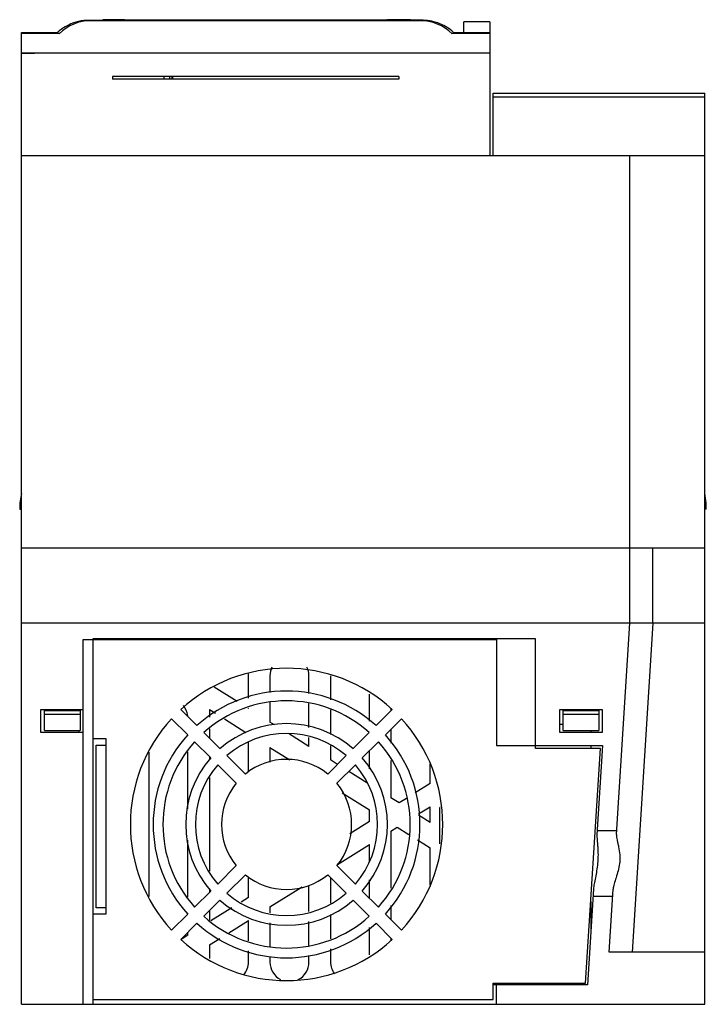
# Model space of a CAD drawing. Header units: millimetres. Extents: x 15 to 120, y 18 to 169.
import ezdxf

# ---------------------------------------------------------------- set-up
doc = ezdxf.new("R2010")
doc.units = ezdxf.units.MM
doc.header["$LTSCALE"] = 12.240826
doc.layers.add('_1', color=7, linetype='CONTINUOUS')

msp = doc.modelspace()

# ---------------------------------------------------------------- linework, layer by layer
at = {"layer": '_1', "color": 7, "linetype": 'Continuous'}
for p, q in [((24.91, 169.17), (24.91, 169.1)), ((24.91, 169.17), (74.31, 169.17)), ((25.16, 169.1), (27.31, 169.1)), ((25.53, 169.08), (76.09, 169.08)), ((30.64, 169.22), (27.31, 169.18)), ((27.31, 169.17), (27.31, 169.08)), ((28.89, 169.2), (28.74, 169.2)), ((29.61, 169.21), (28.89, 169.2)), ((30.57, 169.22), (30.64, 169.22)), ((30.64, 169.22), (70.97, 169.22)), ((75.15, 169.16), (70.97, 169.22)), ((74.31, 169.17), (74.31, 169.08)), ((82.81, 167.08), (82.81, 168.87)), ((86.81, 168.87), (82.81, 168.87)), ((86.81, 168.87), (86.81, 148.37)), ((14.81, 164.08), (14.81, 167.27)), ((14.81, 167.27), (20.44, 167.27)), ((20.62, 167.08), (14.81, 167.08)), ((20.62, 167.08), (20.22, 167.11)), ((81.39, 167.11), (81, 167.08)), ((86.81, 167.08), (81, 167.08)), ((81.17, 167.27), (82.81, 167.27)), ((82.81, 167.27), (86.81, 167.27)), ((86.81, 164.08), (14.81, 164.08)), ((14.81, 17.87), (14.81, 164.07)), ((14.81, 164.07), (16.81, 164.07)), ((28.81, 160.47), (28.81, 160.07)), ((72.81, 160.47), (28.81, 160.47)), ((36.7, 160.47), (36.7, 160.07)), ((37.64, 160.07), (37.64, 160.47)), ((37.94, 160.47), (37.94, 160.07)), ((38.11, 160.07), (38.11, 160.47)), ((72.81, 160.47), (72.81, 160.07)), ((72.81, 160.07), (28.81, 160.07)), ((87.31, 148.37), (87.31, 157.91)), ((87.31, 157.91), (119.81, 157.91)), ((119.81, 17.87), (119.81, 157.91)), ((87.31, 157.36), (119.81, 157.36)), ((14.81, 148.37), (119.81, 148.37)), ((108.31, 76.47), (108.31, 148.37)), ((14.81, 96.39), (14.56, 94.97)), ((120.06, 94.97), (119.81, 96.39)), ((14.56, 94.97), (14.56, 93.97)), ((14.56, 93.97), (14.81, 93.97)), ((120.06, 93.97), (119.81, 93.97)), ((120.06, 93.97), (120.06, 94.97)), ((119.81, 87.97), (14.81, 87.97)), ((111.86, 76.47), (111.86, 87.97)), ((119.81, 76.47), (14.81, 76.47)), ((106.26, 43.95), (108.31, 76.47)), ((111.85, 76.47), (108.67, 25.87)), ((24.31, 17.87), (24.31, 73.97)), ((24.31, 73.97), (87.81, 73.97)), ((25.81, 74.07), (25.81, 17.87)), ((93.81, 74.07), (25.81, 74.07)), ((87.81, 73.97), (87.81, 57.65)), ((93.81, 57.22), (93.81, 74.07)), ((49.71, 64.94), (49.71, 68.37)), ((53.01, 68.37), (53.01, 65.8)), ((59.01, 65.67), (59.01, 68.37)), ((62.31, 68.37), (62.31, 64.67)), ((47.98, 64.41), (44.42, 66.64)), ((68.31, 61.39), (68.31, 65.55)), ((53.01, 64.32), (53.01, 61.26)), ((59.01, 60.43), (59.01, 64.12)), ((17.81, 59.67), (17.81, 63.17)), ((17.81, 63.17), (24.31, 63.17)), ((18.36, 59.97), (18.36, 63.17)), ((23.86, 62.97), (18.36, 62.97)), ((18.36, 62.47), (23.86, 62.47)), ((23.86, 63.17), (23.86, 59.97)), ((41.79, 60.71), (39.31, 63.19)), ((43.71, 63.18), (44.63, 62.61)), ((43.71, 63.18), (43.71, 61.99)), ((49.71, 63.33), (49.64, 63.37)), ((49.71, 63.33), (49.71, 63.39)), ((62.31, 63.12), (62.31, 59.35)), ((71.81, 63.19), (69.33, 60.71)), ((71.61, 63.32), (71.61, 62.99)), ((97.56, 63.17), (104.06, 63.17)), ((97.56, 59.67), (97.56, 63.17)), ((98.06, 59.97), (98.06, 63.17)), ((103.56, 62.97), (98.06, 62.97)), ((98.06, 62.47), (103.56, 62.47)), ((103.56, 63.17), (103.56, 59.97)), ((104.06, 63.17), (104.06, 59.67)), ((37.9, 61.77), (40.37, 59.29)), ((46.01, 61.74), (49.31, 59.67)), ((53.71, 60.82), (53.01, 61.26)), ((70.74, 59.29), (73.22, 61.77)), ((98.06, 60.87), (97.56, 60.87)), ((24.31, 59.67), (17.81, 59.67)), ((18.36, 59.97), (23.86, 59.97)), ((23.67, 59.67), (23.66, 59.96)), ((45.33, 57.17), (42.85, 59.65)), ((43.71, 60.22), (43.71, 58.79)), ((59.01, 57.5), (55.85, 59.48)), ((68.27, 59.65), (65.79, 57.17)), ((71.61, 60.16), (71.61, 58)), ((104.06, 59.67), (97.56, 59.67)), ((98.06, 59.97), (103.56, 59.97)), ((102.31, 59.97), (102.31, 59.67)), ((25.81, 58.72), (27.81, 58.72)), ((26.31, 32.72), (26.31, 57.72)), ((26.31, 57.72), (27.81, 57.72)), ((27.81, 58.72), (27.81, 31.72)), ((41.43, 58.23), (43.91, 55.75)), ((49.71, 53.54), (49.71, 58.16)), ((59.01, 57.5), (59.01, 58.91)), ((62.31, 57.6), (62.31, 55.43)), ((67.2, 55.75), (69.68, 58.23)), ((87.81, 57.65), (104.12, 57.65)), ((102.31, 57.65), (102.31, 57.22)), ((104.12, 57.65), (103.26, 43.94)), ((34.41, 56.62), (34.41, 34.43)), ((40.41, 47.93), (40.41, 56.69)), ((49.23, 53.27), (46.39, 56.1)), ((53.01, 57.36), (56.07, 55.43)), ((53.01, 57.36), (53.01, 55.08)), ((64.73, 56.1), (61.89, 53.27)), ((68.31, 54.05), (68.31, 56.86)), ((103.81, 57.22), (93.81, 57.22)), ((101.51, 21.12), (103.81, 57.22)), ((43.71, 55.96), (43.71, 55.44)), ((44.98, 54.69), (47.82, 51.85)), ((63.38, 54.76), (62.31, 55.43)), ((63.3, 51.85), (66.14, 54.69)), ((71.61, 55.33), (71.61, 49.6)), ((77.61, 51.8), (77.61, 54.86)), ((67.92, 51.91), (65.12, 53.67)), ((43.71, 52.72), (43.71, 38.33)), ((77.61, 51.8), (75.34, 50.37)), ((64.13, 50.39), (68.31, 47.77)), ((72.86, 48.82), (71.61, 49.6)), ((73.97, 49.51), (72.86, 48.82)), ((68.31, 45.97), (68.31, 47.77)), ((75.82, 47.13), (77.61, 48.25)), ((77.61, 45.84), (75.85, 46.95)), ((77.61, 45.84), (77.61, 48.25)), ((79.17, 48.12), (79.11, 48.12)), ((79.11, 42.52), (79.11, 48.12)), ((68.31, 45.97), (65.31, 44.09)), ((71.61, 44.49), (72.57, 45.1)), ((71.61, 44.49), (71.61, 35.72)), ((72.57, 45.1), (74.33, 43.99)), ((103.3, 44.57), (106.3, 44.57)), ((40.41, 34.36), (40.41, 43.11)), ((63.38, 39.34), (68.31, 42.43)), ((68.31, 39.75), (68.31, 42.43)), ((75.7, 43.13), (77.61, 41.94)), ((77.61, 36.19), (77.61, 41.94)), ((47.82, 39.19), (44.98, 36.36)), ((66.14, 36.36), (63.3, 39.19)), ((46.39, 34.94), (49.23, 37.78)), ((49.71, 34.31), (49.71, 37.51)), ((61.89, 37.78), (64.73, 34.94)), ((62.31, 37.36), (62.31, 33.44)), ((68.31, 34.19), (68.31, 36.99)), ((43.91, 35.29), (41.43, 32.81)), ((43.71, 35.61), (43.71, 35.09)), ((53.01, 32.84), (57.96, 35.94)), ((59.01, 32.13), (59.01, 36.16)), ((69.68, 32.81), (67.2, 35.29)), ((102.73, 35.58), (101.8, 20.87)), ((105.12, 25.87), (105.73, 35.57)), ((42.85, 31.4), (45.33, 33.88)), ((49.71, 34.31), (48.57, 33.59)), ((65.79, 33.88), (68.27, 31.4)), ((102.31, 33.68), (102.31, 28.88)), ((105.67, 34.47), (102.66, 34.47)), ((27.81, 32.72), (26.31, 32.72)), ((43.71, 32.26), (43.71, 30.83)), ((47.17, 32.72), (43.93, 30.69)), ((53.01, 32.84), (53.01, 31.92)), ((71.61, 33.05), (71.61, 30.89)), ((27.81, 31.72), (25.81, 31.72)), ((40.37, 31.75), (37.9, 29.27)), ((39.31, 27.86), (41.79, 30.34)), ((46.67, 28.86), (49.71, 30.77)), ((49.71, 27.65), (49.71, 30.77)), ((53.01, 30.39), (53.01, 26.73)), ((59.01, 26.93), (59.01, 30.61)), ((62.31, 31.69), (62.31, 27.93)), ((69.33, 30.34), (71.81, 27.86)), ((73.22, 29.27), (70.74, 31.75)), ((102.4, 30.31), (102.31, 30.36)), ((40.41, 28.48), (40.41, 28.96)), ((68.31, 25.49), (68.31, 29.66)), ((40.41, 28.48), (39.36, 27.82)), ((43.71, 27.01), (45.29, 28)), ((71.61, 28.06), (71.61, 27.73)), ((43.71, 27.01), (43.71, 24.89)), ((49.71, 24.37), (49.71, 26.11)), ((62.31, 26.38), (62.31, 24.37)), ((119.81, 25.87), (105.12, 25.87)), ((53.01, 25.24), (53.01, 24.37)), ((59.01, 24.37), (59.01, 25.38)), ((87.31, 21.12), (101.51, 21.12)), ((87.31, 18.62), (87.31, 21.12)), ((101.8, 20.87), (87.31, 20.87)), ((87.81, 17.87), (87.81, 21.12)), ((89.31, 21.12), (89.31, 20.87)), ((25.81, 18.62), (87.31, 18.62)), ((14.81, 17.87), (119.81, 17.87))]:
    msp.add_line(p, q, dxfattribs=at)
msp.add_lwpolyline([(76.09, 169.08), (76.18, 169.14), (75.15, 169.16)], dxfattribs=at)
for centre, radius, start, end in [((25.52, 162.06), 7.01, 89.9896, 134.3664), ((25.61, 156.68), 12.46, 93.231, 93.6939), ((25.16, 162.1), 7, 89.9999, 92.0409), ((34.53, -295.67), 464.91, 90.7136, 90.8676), ((76.09, 162.06), 7.01, 45.6339, 90.0089), ((56.01, 68.37), 3, 153.5261, 180), ((56.01, 68.37), 3, 0, 26.5722), ((55.56, 45.52), 24, 47.388, 132.612), ((46.71, 68.37), 3, 0, 5.38), ((55.56, 45.52), 20.5, 47.796, 132.204), ((37.41, 61.87), 3, 7.7069, 40.0623), ((55.56, 45.52), 19, 48.017, 131.983), ((55.56, 45.52), 24, 137.388, 222.612), ((55.56, 45.52), 15.5, 48.6991, 131.3009), ((55.56, 45.52), 24, 317.388, 42.612), ((55.56, 45.52), 20.5, 137.796, 222.204), ((55.56, 45.52), 14, 49.096, 130.904), ((55.56, 45.52), 20.5, 317.796, 42.204), ((55.56, 45.52), 19, 138.017, 221.983), ((55.56, 45.52), 19, 318.017, 41.983), ((55.56, 45.52), 15.5, 138.6991, 221.3009), ((55.56, 45.52), 14, 139.096, 220.904), ((55.56, 45.52), 10, 50.7392, 129.2608), ((55.56, 45.52), 14, 319.096, 40.904), ((55.56, 45.52), 15.5, 318.6991, 41.3009), ((55.56, 45.52), 10, 140.7392, 219.2608), ((55.56, 45.52), 10, 320.7392, 39.2608), ((55.56, 45.52), 10, 230.7392, 309.2608), ((55.56, 45.52), 14, 229.096, 310.904), ((55.56, 45.52), 15.5, 228.6991, 311.3009), ((55.56, 45.52), 20.5, 227.796, 312.204), ((55.56, 45.52), 19, 228.017, 311.983), ((55.56, 45.52), 24, 227.388, 312.612), ((46.71, 24.37), 3, 319.1813, 360), ((56.01, 24.37), 3, 180, 243.1537), ((56.01, 24.37), 3, 296.9864, 360), ((65.31, 24.37), 3, 180, 216.7749)]:
    msp.add_arc(centre, radius, start, end, dxfattribs=at)
for points, knots in [([(24.81, 169.11), (24.54, 169.1), (23.73, 169.01), (22.52, 168.66), (21.24, 167.99), (20.55, 167.43), (20.22, 167.11)], [0, 0, 0, 0, 0.158057, 0.47956, 0.733041, 1, 1, 1, 1]), ([(25.16, 169.1), (25.2, 169.09), (25.32, 169.09), (25.45, 169.08), (25.53, 169.08)], [0, 0, 0, 0, 0.364403, 1, 1, 1, 1]), ([(30.57, 169.22), (30.49, 169.22), (30.17, 169.22), (29.85, 169.21), (29.61, 169.21)], [0, 0, 0, 0, 0.258539, 1, 1, 1, 1]), ([(74.28, 169.18), (74.05, 169.19), (72.97, 169.2), (71.9, 169.21), (71.05, 169.22)], [0, 0, 0, 0, 0.211899, 1, 1, 1, 1]), ([(81.39, 167.11), (81.11, 167.39), (80.51, 167.88), (79.54, 168.44), (78.65, 168.79), (77.89, 168.98), (77.35, 169.07), (76.91, 169.11), (76.57, 169.13), (76.21, 169.14), (75.82, 169.15), (75.19, 169.17), (74.68, 169.18), (74.31, 169.18)], [0, 0, 0, 0, 0.15594, 0.306457, 0.438686, 0.530392, 0.61588, 0.65519, 0.704462, 0.74897, 0.798694, 0.856469, 1, 1, 1, 1]), ([(103.26, 43.94), (103.25, 43.82), (103.25, 43.55), (103.28, 43.12), (103.32, 42.62), (103.39, 41.86), (103.44, 40.82), (103.4, 39.96), (103.36, 39.52)], [0, 0, 0, 0, 0.082348, 0.18109, 0.294332, 0.42, 0.699421, 1, 1, 1, 1]), ([(106.26, 43.95), (106.25, 43.83), (106.27, 43.56), (106.35, 43.12), (106.46, 42.63), (106.63, 41.88), (106.77, 41.06), (106.79, 40.19), (106.76, 39.75), (106.73, 39.52)], [0, 0, 0, 0, 0.081897, 0.180923, 0.294741, 0.420769, 0.69989, 0.84864, 1, 1, 1, 1]), ([(103.36, 39.52), (103.32, 39.15), (103.22, 38.42), (103.03, 37.37), (102.86, 36.56), (102.77, 35.97), (102.74, 35.71), (102.73, 35.58)], [0, 0, 0, 0, 0.283744, 0.553722, 0.796898, 0.904354, 1, 1, 1, 1]), ([(106.73, 39.52), (106.68, 39.14), (106.52, 38.4), (106.2, 37.37), (105.93, 36.56), (105.78, 35.97), (105.74, 35.7), (105.73, 35.57)], [0, 0, 0, 0, 0.282924, 0.552761, 0.796882, 0.904708, 1, 1, 1, 1])]:
    msp.add_open_spline(points, degree=3, knots=knots, dxfattribs=at)

doc.saveas('drawing.dxf')
